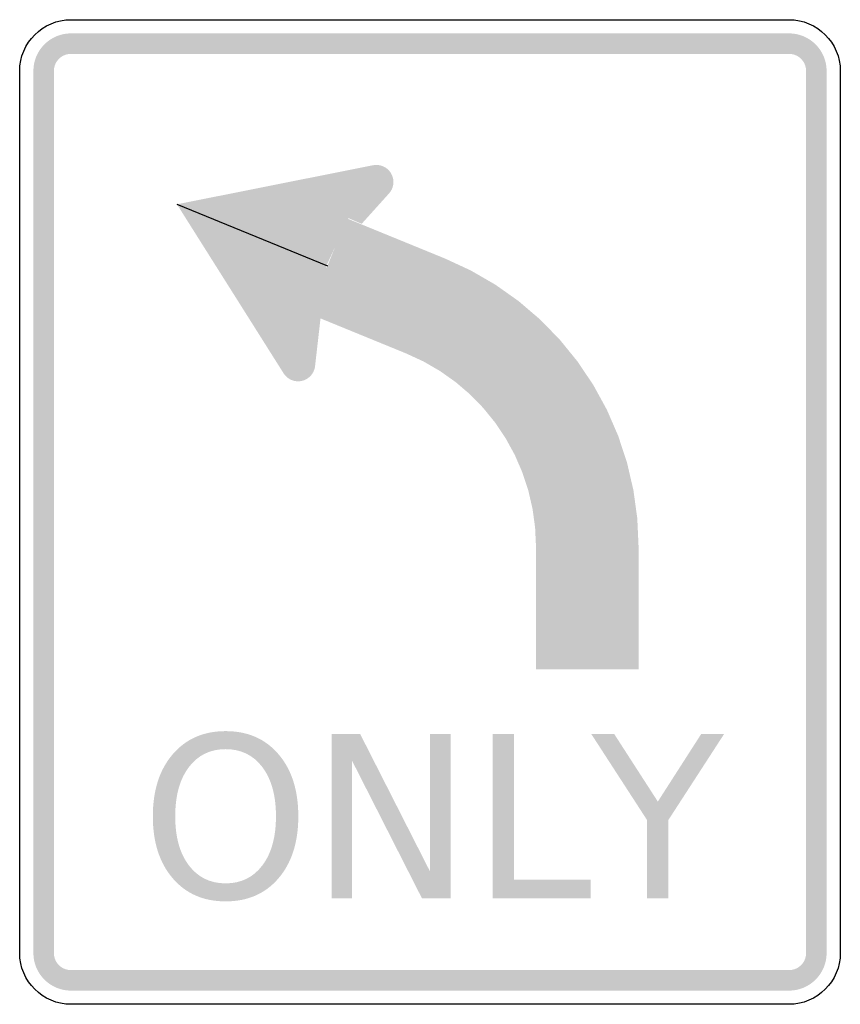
# Model space of a CAD drawing. Header units: inches. Extents: x -15 to 15, y -18 to 18.
import ezdxf

# ---------------------------------------------------------------- set-up
doc = ezdxf.new("R2010")
doc.units = ezdxf.units.IN
doc.header["$MEASUREMENT"] = 0

msp = doc.modelspace()

# ---------------------------------------------------------------- hatches: boundary and pattern name
for points in [[(-13.125, 17.5), (-13.26, 17.493), (-13.393, 17.474), (-13.524, 17.441), (-13.651, 17.395), (-13.773, 17.338), (-13.889, 17.268), (-13.997, 17.188), (-14.097, 17.097), (-14.188, 16.997), (-14.268, 16.889), (-14.338, 16.773), (-14.395, 16.651), (-14.441, 16.524), (-14.474, 16.393), (-14.493, 16.26), (-14.5, 16.125), (-13.75, 16.125), (-13.747, 16.186), (-13.738, 16.247), (-13.723, 16.306), (-13.702, 16.364), (-13.676, 16.42), (-13.645, 16.472), (-13.608, 16.521), (-13.567, 16.567), (-13.522, 16.608), (-13.472, 16.645), (-13.42, 16.676), (-13.364, 16.702), (-13.306, 16.723), (-13.247, 16.738), (-13.186, 16.747), (-13.125, 16.75), (-13.125, 17.5)], [(-13.125, 16.75), (13.125, 16.75), (13.125, 17.5), (-13.125, 17.5), (-13.125, 16.75)], [(14.5, 16.125), (14.493, 16.26), (14.474, 16.393), (14.441, 16.524), (14.395, 16.651), (14.338, 16.773), (14.268, 16.889), (14.188, 16.997), (14.097, 17.097), (13.997, 17.188), (13.889, 17.268), (13.773, 17.338), (13.651, 17.395), (13.524, 17.441), (13.393, 17.474), (13.26, 17.493), (13.125, 17.5), (13.125, 16.75), (13.186, 16.747), (13.247, 16.738), (13.306, 16.723), (13.364, 16.702), (13.42, 16.676), (13.472, 16.645), (13.521, 16.608), (13.567, 16.567), (13.608, 16.521), (13.645, 16.472), (13.676, 16.42), (13.702, 16.364), (13.723, 16.306), (13.738, 16.247), (13.747, 16.186), (13.75, 16.125), (14.5, 16.125)], [(-13.75, -16.125), (-13.75, 16.125), (-14.5, 16.125), (-14.5, -16.125), (-13.75, -16.125)], [(13.75, 16.125), (13.75, -16.125), (14.5, -16.125), (14.5, 16.125), (13.75, 16.125)], [(-9.25, 11.25), (-2.084, 12.678), (-3.77, 9.039), (-5.352, 5.07), (-9.25, 11.25)], [(-2.084, 12.678), (-1.49, 11.655), (-2.498, 10.536), (-3.148, 10.814), (-2.084, 12.678)], [(-1.337, 12.065), (-1.34, 12.126), (-1.349, 12.187), (-1.364, 12.246), (-1.384, 12.304), (-1.411, 12.359), (-1.442, 12.412), (-1.479, 12.461), (-1.52, 12.507), (-1.565, 12.548), (-1.615, 12.584), (-1.667, 12.616), (-1.723, 12.642), (-1.78, 12.663), (-1.84, 12.678), (-1.901, 12.687), (-1.962, 12.69), (-2.023, 12.687), (-2.084, 12.678), (-2.143, 12.663), (-2.201, 12.642), (-2.256, 12.616), (-2.309, 12.584), (-2.358, 12.548), (-2.404, 12.507), (-2.445, 12.461), (-2.482, 12.412), (-2.513, 12.359), (-2.539, 12.304), (-2.56, 12.246), (-2.575, 12.187), (-2.584, 12.126), (-2.587, 12.065), (-1.962, 12.065), (-1.337, 12.065)], [(-2.587, 12.065), (-2.584, 12.004), (-2.575, 11.943), (-2.56, 11.883), (-2.539, 11.826), (-2.513, 11.77), (-2.482, 11.718), (-2.445, 11.668), (-2.404, 11.623), (-2.358, 11.582), (-2.309, 11.545), (-2.256, 11.514), (-2.201, 11.487), (-2.143, 11.467), (-2.084, 11.452), (-2.023, 11.443), (-1.962, 11.44), (-1.901, 11.443), (-1.84, 11.452), (-1.78, 11.467), (-1.723, 11.487), (-1.667, 11.514), (-1.615, 11.545), (-1.565, 11.582), (-1.52, 11.623), (-1.479, 11.668), (-1.442, 11.718), (-1.411, 11.77), (-1.384, 11.826), (-1.364, 11.883), (-1.349, 11.943), (-1.34, 12.004), (-1.337, 12.065), (-1.962, 12.065), (-2.587, 12.065)], [(0.557, 9.264), (-3.04, 10.735), (-4.46, 7.265), (-0.863, 5.793), (0.557, 9.264)], [(-5.352, 5.07), (-4.201, 5.343), (-3.781, 9.013), (-5.364, 9.193), (-5.352, 5.07)], [(7.625, -1.264), (7.578, -0.231), (7.437, 0.794), (7.204, 1.801), (6.88, 2.784), (6.469, 3.733), (5.973, 4.64), (5.396, 5.499), (4.744, 6.302), (4.022, 7.042), (3.235, 7.714), (2.391, 8.311), (1.495, 8.829), (0.557, 9.264), (-0.863, 5.793), (-0.234, 5.502), (0.366, 5.154), (0.932, 4.754), (1.46, 4.304), (1.944, 3.807), (2.381, 3.269), (2.767, 2.694), (3.1, 2.085), (3.376, 1.449), (3.593, 0.791), (3.749, 0.115), (3.843, -0.572), (3.875, -1.264), (7.625, -1.264)], [(-4.198, 5.403), (-4.201, 5.465), (-4.21, 5.525), (-4.225, 5.585), (-4.246, 5.642), (-4.272, 5.698), (-4.303, 5.751), (-4.34, 5.8), (-4.381, 5.845), (-4.427, 5.886), (-4.476, 5.923), (-4.528, 5.955), (-4.584, 5.981), (-4.642, 6.001), (-4.701, 6.016), (-4.762, 6.025), (-4.823, 6.028), (-4.884, 6.025), (-4.945, 6.016), (-5.005, 6.001), (-5.062, 5.981), (-5.118, 5.955), (-5.17, 5.923), (-5.22, 5.886), (-5.265, 5.845), (-5.306, 5.8), (-5.343, 5.751), (-5.374, 5.698), (-5.4, 5.642), (-5.421, 5.585), (-5.436, 5.525), (-5.445, 5.465), (-5.448, 5.403), (-4.823, 5.403), (-4.198, 5.403)], [(-5.448, 5.403), (-5.445, 5.342), (-5.436, 5.281), (-5.421, 5.222), (-5.4, 5.164), (-5.374, 5.109), (-5.343, 5.056), (-5.306, 5.007), (-5.265, 4.961), (-5.22, 4.92), (-5.17, 4.884), (-5.118, 4.852), (-5.062, 4.826), (-5.005, 4.805), (-4.945, 4.79), (-4.884, 4.781), (-4.823, 4.778), (-4.762, 4.781), (-4.701, 4.79), (-4.642, 4.805), (-4.584, 4.826), (-4.528, 4.852), (-4.476, 4.884), (-4.427, 4.92), (-4.381, 4.961), (-4.34, 5.007), (-4.303, 5.056), (-4.272, 5.109), (-4.246, 5.164), (-4.225, 5.222), (-4.21, 5.281), (-4.201, 5.342), (-4.198, 5.403), (-4.823, 5.403), (-5.448, 5.403)], [(7.625, -5.75), (7.625, -1.264), (3.875, -1.264), (3.875, -5.75), (7.625, -5.75)], [(-3.599, -8.121), (-2.551, -8.121), (-0.001, -13.14), (-0.001, -8.121), (0.752, -8.121), (0.752, -14.121), (-0.296, -14.121), (-2.846, -9.101), (-2.846, -14.121), (-3.599, -14.121), (-3.599, -8.121)], [(2.297, -8.121), (3.075, -8.121), (3.075, -13.437), (5.873, -13.437), (5.873, -14.121), (2.297, -14.121), (2.297, -8.121)], [(5.899, -8.121), (6.737, -8.121), (8.329, -10.588), (9.912, -8.121), (10.75, -8.121), (8.714, -11.263), (8.714, -14.121), (7.935, -14.121), (7.935, -11.263), (5.899, -8.121)], [(-14.5, -16.125), (-14.493, -16.26), (-14.474, -16.393), (-14.441, -16.524), (-14.395, -16.651), (-14.338, -16.773), (-14.268, -16.889), (-14.188, -16.997), (-14.097, -17.097), (-13.997, -17.188), (-13.889, -17.268), (-13.773, -17.338), (-13.651, -17.395), (-13.524, -17.441), (-13.393, -17.474), (-13.26, -17.493), (-13.125, -17.5), (-13.125, -16.75), (-13.186, -16.747), (-13.247, -16.738), (-13.306, -16.723), (-13.364, -16.702), (-13.42, -16.676), (-13.472, -16.645), (-13.522, -16.608), (-13.567, -16.567), (-13.608, -16.522), (-13.645, -16.472), (-13.676, -16.42), (-13.702, -16.364), (-13.723, -16.306), (-13.738, -16.247), (-13.747, -16.186), (-13.75, -16.125), (-14.5, -16.125)], [(13.125, -17.5), (13.26, -17.493), (13.393, -17.474), (13.524, -17.441), (13.651, -17.395), (13.773, -17.338), (13.889, -17.268), (13.997, -17.188), (14.097, -17.097), (14.188, -16.997), (14.268, -16.889), (14.338, -16.773), (14.395, -16.651), (14.441, -16.524), (14.474, -16.393), (14.493, -16.26), (14.5, -16.125), (13.75, -16.125), (13.747, -16.186), (13.738, -16.247), (13.723, -16.306), (13.702, -16.364), (13.676, -16.42), (13.645, -16.472), (13.608, -16.522), (13.567, -16.567), (13.521, -16.608), (13.472, -16.645), (13.42, -16.676), (13.364, -16.702), (13.306, -16.723), (13.247, -16.738), (13.186, -16.747), (13.125, -16.75), (13.125, -17.5)], [(13.125, -16.75), (-13.125, -16.75), (-13.125, -17.5), (13.125, -17.5), (13.125, -16.75)]]:
    msp.add_hatch(color=7).paths.add_polyline_path(points)
h = msp.add_hatch(color=7)
edge = h.paths.add_edge_path()
edge.add_spline(control_points=[(-7.471, -8.012), (-6.663, -8.012), (-6.019, -8.294), (-5.537, -8.858), (-5.055, -9.422), (-4.814, -10.178), (-4.814, -11.127), (-4.814, -12.072), (-5.055, -12.827), (-5.537, -13.391), (-6.019, -13.955), (-6.663, -14.237), (-7.471, -14.237), (-8.278, -14.237), (-8.923, -13.956), (-9.406, -13.393), (-9.89, -12.83), (-10.132, -12.075), (-10.132, -11.127), (-10.132, -10.178), (-9.89, -9.422), (-9.406, -8.858), (-8.923, -8.294), (-8.278, -8.012), (-7.471, -8.012)], knot_values=[0, 0, 0, 0, 1, 1, 1, 2, 2, 2, 3, 3, 3, 4, 4, 4, 5, 5, 5, 6, 6, 6, 7, 7, 7, 8, 8, 8, 8], degree=3, periodic=0)
edge = h.paths.add_edge_path(flags=0)
edge.add_spline(control_points=[(-7.471, -8.671), (-8.035, -8.671), (-8.484, -8.891), (-8.816, -9.33), (-9.148, -9.77), (-9.314, -10.368), (-9.314, -11.127), (-9.314, -11.882), (-9.148, -12.48), (-8.816, -12.919), (-8.484, -13.358), (-8.035, -13.578), (-7.471, -13.578), (-6.906, -13.578), (-6.458, -13.358), (-6.127, -12.919), (-5.796, -12.48), (-5.631, -11.882), (-5.631, -11.127), (-5.631, -10.368), (-5.796, -9.77), (-6.127, -9.33), (-6.458, -8.891), (-6.906, -8.671), (-7.471, -8.671)], knot_values=[0, 0, 0, 0, 1, 1, 1, 2, 2, 2, 3, 3, 3, 4, 4, 4, 5, 5, 5, 6, 6, 6, 7, 7, 7, 8, 8, 8, 8], degree=3, periodic=0)

# ---------------------------------------------------------------- linework, layer by layer
at = {"color": 7}
msp.add_line((-9.25, 11.25), (-3.75, 9), dxfattribs=at)
for points in [[(-13.125, 18), (13.125, 18)], [(-15, -16.125), (-15, 16.125)], [(15, 16.125), (15, -16.125)], [(13.125, -18), (-13.125, -18)]]:
    msp.add_lwpolyline(points, dxfattribs=at)
for points in [[(-15, 16.125), (-15, 17.161), (-14.161, 18), (-13.125, 18)], [(13.125, 18), (14.161, 18), (15, 17.161), (15, 16.125)], [(-13.125, -18), (-14.161, -18), (-15, -17.161), (-15, -16.125)], [(15, -16.125), (15, -17.161), (14.161, -18), (13.125, -18)]]:
    msp.add_open_spline(points, degree=3, dxfattribs=at)

doc.saveas('drawing.dxf')
